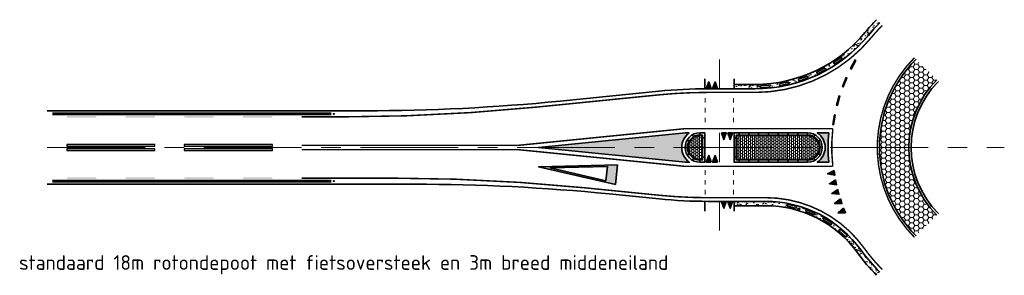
# Model space of a CAD drawing. Header units: metres. Extents: x -699 to 2316, y -1199 to 781.
# Tile 63 of 256: x 698 to 799, y -614 to -588. Entities that reach past the tile are written whole.
import ezdxf

# ---------------------------------------------------------------- set-up
doc = ezdxf.new("R2010")
doc.units = ezdxf.units.M
for name, pattern in [('AM-AS', [16, 10, -2, 2, -2]), ('VH-RWSBAND', [24, 10, -2, 2, -2, 2, -2, 2, -2]), ('VW-1-1_STREEP', [2, 1, -1])]:
    doc.linetypes.add(name, pattern=pattern)
for name, color, linetype, lineweight in [('B-WE-AM-AS-G', 10, 'AM-AS', 18), ('N-WA-IE-MEUBILAIR_WEGMEUBILAIR-S', 7, 'Continuous', 25), ('N-WE-VH-KANTOPSLUITING_TROTTOIRBAND_RWS-G', 210, 'VH-RWSBAND', 35), ('N-WE-VH-KANTSTROOKVERRUWING-G', 251, 'VW-1-1_STREEP', 18), ('N-WE-VH-KANTVERHARDING-G', 210, 'Continuous', 35), ('N-WE-VH-STOOTBAND-G', 7, 'Continuous', 35), ('N-WE-VH-VERHARDING_ASFALT_CONSTRUCTIE-A', 252, 'Continuous', 18), ('N-WE-VH-VERHARDING_BETON-G', 252, 'Continuous', 35), ('N-WE-VH-VERHARDING_BETONSTRAATSTEEN-A', 252, 'Continuous', 18), ('N-WE-VW-MARKERING_DWARS_DRIEHOEK_5070-G', 7, 'VW-HAAIETAND70-L-N', 35), ('N-WE-VW-MARKERING_LANGS-S', 7, 'Continuous', 25), ('N-WE-VW-MARKERING_LANGS_STREEP_DOORGETROKKEN_010-G', 7, 'Continuous', 13), ('N-WE-VW-MARKERING_LANGS_STREEP_DOORGETROKKEN_015-G', 7, 'Continuous', 13), ('N-WE-VW-MARKERING_PUNTSTUK-G', 7, 'Continuous', 35), ('N-WE-VW-MARKERING_SYMBOOL-G', 7, 'Continuous', 35)]:
    doc.layers.add(name, color=color, linetype=linetype, lineweight=lineweight)
doc.layers.add('X-XX-AL-HULPLIJN-G', color=7, linetype='Continuous', lineweight=18, plot=False)
doc.styles.add('NLCS-ISO Standaard', font='NLCS-ISO.ttf')
doc.linetypes.add('VW-HAAIETAND70-L-N', pattern='A,0,-0.5,[149,NLCS.SHX,S=1,R=0,X=-0.625,Y=0],-0.5', length=1)
pattern_1 = [(230.0000000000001, (-417.2106068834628, -584.3071553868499), (-0.9109233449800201, 0.07969542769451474), [0.09525, -1.04775]), (175.0000000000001, (-417.2106068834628, -584.3071553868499), (0.1762171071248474, -0.9552842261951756), [0.0762, -0.83820292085]), (280.4514447, (-417.2865169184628, -584.3005141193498), (-0.7347062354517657, -0.875588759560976), [0.08095004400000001, -0.890451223]), (226.1842000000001, (-417.2106068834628, -584.5611553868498), (-1.35539520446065, 0.2102116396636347), [0.142875, -1.571625]), (276.6355576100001, (-417.3235563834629, -584.5436378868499), (-1.187020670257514, -1.237130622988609), [0.1214251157, -1.3356780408]), (171.1841511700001, (-417.2106068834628, -584.5611553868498), (-1.187020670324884, -1.237130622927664), [0.11429983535, -1.2572986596]), (201, (-417.3376068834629, -584.4976553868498), (-0.7580719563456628, 0.5113259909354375), [0.09525, -1.04775]), (146, (-417.3376068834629, -584.4976553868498), (-0.3090101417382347, -0.9209398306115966), [0.0762, -0.8382]), (251.4514450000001, (-417.4007795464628, -584.4550448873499), (-1.067082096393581, -0.409613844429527), [0.08095004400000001, -0.8904496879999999]), (217.5000000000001, (-417.2106068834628, -584.3071553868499), (-0.01544301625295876, -0.4227751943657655), [0, -0.82804, 0, -0.8509000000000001, 0, -0.8413750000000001]), (187.5, (-417.2106068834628, -584.3071553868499), (-0.3340983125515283, -0.5009028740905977), [0, -0.48514, 0, -0.80899, 0, -0.320675]), (147.5, (-416.9273968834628, -584.3071553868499), (-0.677952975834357, 0.0286437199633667), [0, -0.3174999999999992, 0, -0.9905999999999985, 0, -1.314449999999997]), (137.5, (-416.8003968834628, -584.3071553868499), (-0.7406459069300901, -0.1271324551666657), [0, -0.41275, 0, -0.65786, 0, -0.93345])]
pattern_2 = [(0, (1.13686837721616e-13, 214.832890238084), (0.2, 0.15), [0.2, -0.2]), (90, (1.13686837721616e-13, 214.832890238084), (-0.2, 1.224606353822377e-17), [])]
pattern_3 = [(0, (-417.2106068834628, -584.3071553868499), (0.2, 0.15), [0.2, -0.2]), (90, (-417.2106068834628, -584.3071553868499), (-0.2, 1.224646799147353e-17), [])]

# ---------------------------------------------------------------- blocks, each defined once
blk = doc.blocks.new('NLCS_Haai70')
at = {"linetype": 'Continuous'}
blk.add_hatch(color=256, dxfattribs=at).paths.add_polyline_path([(-0.25, 0), (0.2499999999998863, 2.273736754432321e-13), (2.842170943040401e-14, -0.7000000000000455)])
blk.add_lwpolyline([(-0.25, 0), (0.2499999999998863, 2.273736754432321e-13), (2.842170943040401e-14, -0.7000000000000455)], close=True, dxfattribs=at)
blk = doc.blocks.new('VW8000')
h = blk.add_hatch(color=256)
h.paths.add_polyline_path([(-0.9999999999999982, 7.999999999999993), (-2.664535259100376e-15, 1.4210854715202e-14), (0.9999999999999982, 7.999999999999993)])
h.paths.add_polyline_path([(0.7238326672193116, 6.999999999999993), (-1.77635683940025e-15, 1.209338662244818), (-0.7238326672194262, 6.999999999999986)], flags=16)
for points in [[(-0.9999999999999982, 7.999999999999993), (-2.664535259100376e-15, 1.4210854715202e-14), (0.9999999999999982, 7.999999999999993)], [(0.7238326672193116, 6.999999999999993), (-1.77635683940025e-15, 1.209338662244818), (-0.7238326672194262, 6.999999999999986)]]:
    blk.add_lwpolyline(points, close=True)
blk = doc.blocks.new('SIE-WEG_GLASBOLREFLECTOR-SO')
for p, q in [((-0.3750000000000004, 0), (-0.199132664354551, 0)), ((-0.1411659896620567, 0.1408067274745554), (-0.2649110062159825, 0.2645517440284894)), ((-4.547473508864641e-16, 0.1999981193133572), (-4.547473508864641e-16, 0.375)), ((0.1422886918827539, 0.1414213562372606), (0.2654190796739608, 0.2645517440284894)), ((0.2008673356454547, 0), (0.3749999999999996, 0)), ((-0.2649110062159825, -0.2657783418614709), (-0.1405540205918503, -0.1414213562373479)), ((-4.547473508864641e-16, -0.375), (-4.547473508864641e-16, -0.1999981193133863)), ((0.2654190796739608, -0.2657783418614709), (0.1416740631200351, -0.1420333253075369))]:
    blk.add_line(p, q)
for centre, radius in [((-4.547473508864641e-16, 0), 0.375), ((0.000867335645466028, 0), 0.2)]:
    blk.add_circle(centre, radius)
blk = doc.blocks.new('glasbol')
at = {"layer": 'N-WA-IE-MEUBILAIR_WEGMEUBILAIR-S'}
blk.add_blockref('SIE-WEG_GLASBOLREFLECTOR-SO', (-0.0008673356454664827, 0), dxfattribs=at)
blk = doc.blocks.new('N-SVW-MARKERING_LANGS_STREEP_93_015')
h = blk.add_hatch(color=256)
h.dxf.hatch_style = 1
h.paths.add_polyline_path([(0, 0.07499999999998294), (0, -0.07500000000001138), (9, -0.07500000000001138), (9, 0.07499999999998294)])
at = {"flags": 128}
blk.add_lwpolyline([(0, -0.07500000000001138), (9, -0.07500000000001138), (9, 0.07499999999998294), (0, 0.07499999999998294)], close=True, dxfattribs=at)
blk = doc.blocks.new('N-SVW-MARKERING_LANGS_STREEP_11_015')
blk.add_hatch(color=256).paths.add_polyline_path([(0, 0.07499999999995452), (-1.387778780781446e-17, -0.0750000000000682), (0.9999999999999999, -0.0750000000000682), (0.9999999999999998, 0.07499999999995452)])
at = {"flags": 128}
blk.add_lwpolyline([(-1.387778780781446e-17, -0.0750000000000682), (1, -0.0750000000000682), (1, 0.07499999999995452), (0, 0.07499999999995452)], close=True, dxfattribs=at)
blk = doc.blocks.new('NLCS_Rotondepoot_7.5_R18_2fo')
at = {"layer": 'N-WE-VH-VERHARDING_ASFALT_CONSTRUCTIE-A'}
h = blk.add_hatch(dxfattribs=at)
h.set_pattern_fill('AR-CONC', color=256, scale=0.005, angle=180, style=0)
h.set_pattern_definition(pattern_1)
edge = h.paths.add_edge_path()
edge.add_arc((1.138005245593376e-10, -1.101625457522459e-10), 18.00000000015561, 135.0000000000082, 140.4788036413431, ccw=False)
edge.add_line((-12.72792206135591, 12.72792206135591), (-13.04612011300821, 13.0461201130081))
edge.add_arc((-1.135731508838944e-10, -9.163159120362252e-11), 18.45000000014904, 134.9999999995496, 140.4788036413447)
edge.add_arc((-25.45584412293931, 21.00000000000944), 14.55000000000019, 270, 320.4788036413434, ccw=False)
edge.add_line((-25.45584412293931, 6.450000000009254), (-27.60000000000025, 6.450000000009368))
edge.add_line((-27.60000000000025, 6.450000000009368), (-27.60000000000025, 5.999999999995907))
edge.add_line((-27.60000000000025, 5.999999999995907), (-25.45584412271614, 5.999999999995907))
edge.add_arc((-25.45584412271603, 20.99999999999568), 14.99999999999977, 269.9999999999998, 320.478803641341)
edge = h.paths.add_edge_path(flags=16)
edge.add_line((-24.8624437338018, 6.30653628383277), (-24.0642691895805, 6.360549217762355))
edge.add_arc((-24.05751757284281, 6.260777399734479), 0.1000000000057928, -86.12866354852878, 93.87133645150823, ccw=False)
edge.add_line((-24.05076595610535, 6.16100558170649), (-24.84894050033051, 6.106992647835))
edge.add_arc((-24.85569211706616, 6.206764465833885), 0.09999999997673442, 93.87133645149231, 273.87133645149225, ccw=False)
edge = h.paths.add_edge_path(flags=16)
edge.add_line((-22.88828831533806, 6.520440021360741), (-22.1046674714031, 6.681493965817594))
edge.add_arc((-22.08453572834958, 6.583541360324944), 0.1000000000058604, -78.38599064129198, 101.614009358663, ccw=False)
edge.add_line((-22.06440398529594, 6.485588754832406), (-22.84802482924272, 6.32453481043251))
edge.add_arc((-22.86815657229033, 6.422487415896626), 0.09999999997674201, 101.61400935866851, 281.61400935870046, ccw=False)
edge = h.paths.add_edge_path(flags=16)
edge.add_line((-20.9609490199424, 6.998360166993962), (-20.2061702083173, 7.263518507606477))
edge.add_arc((-20.17302541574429, 7.169171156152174), 0.1000000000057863, -70.6433177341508, 109.35668226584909, ccw=False)
edge.add_line((-20.13988062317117, 7.074823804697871), (-20.89465943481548, 6.809665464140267))
edge.add_arc((-20.92780422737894, 6.904012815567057), 0.09999999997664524, 109.3566822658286, 289.35668226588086, ccw=False)
edge = h.paths.add_edge_path(flags=16)
edge.add_line((-19.11556843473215, 7.731582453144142), (-18.40339408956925, 8.096010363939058))
edge.add_arc((-18.35784060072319, 8.006988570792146), 0.1000000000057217, -62.90064482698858, 117.09935517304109, ccw=False)
edge.add_line((-18.31228711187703, 7.91796677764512), (-19.02446145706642, 7.553538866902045))
edge.add_arc((-19.07001494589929, 7.642560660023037), 0.09999999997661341, 117.0993551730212, 297.099355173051, ccw=False)
edge = h.paths.add_edge_path(flags=16)
edge.add_line((-17.38579473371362, 8.706737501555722), (-16.72921045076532, 9.163790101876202))
edge.add_arc((-16.67207887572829, 9.081717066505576), 0.1000000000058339, -55.15797191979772, 124.8420280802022, ccw=False)
edge.add_line((-16.61494730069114, 8.999644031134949), (-17.27153158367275, 8.542591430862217))
edge.add_arc((-17.32866315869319, 8.62466446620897), 0.09999999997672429, 124.84202808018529, 304.8420280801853, ccw=False)
h = blk.add_hatch(dxfattribs=at)
h.set_pattern_fill('HONEY', color=256, scale=0.1, angle=180, style=0)
h.set_pattern_definition([(180, (-417.2106068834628, -584.3071553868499), (-0.4762499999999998, -0.2749630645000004), [0.3175, -0.635]), (300.0000000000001, (-417.2106068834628, -584.3071553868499), (0.4762499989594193, -0.2749630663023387), [0.3175, -0.635]), (240, (-417.2106068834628, -584.3071553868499), (-1.040580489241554e-09, -0.5499261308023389), [-0.635, 0.3175])])
h.paths.add_polyline_path([(-6.894291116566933, 6.894291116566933), (-9.015611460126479, 9.015611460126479, 0.1943311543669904), (-12.74801572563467, 0.2249334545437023), (-12.7470487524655, 0.2249806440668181), (-12.74999999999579, 0), (-9.750000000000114, 0, -0.1989123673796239)])
h.paths.add_polyline_path([(-9.750000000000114, 0), (-12.75000000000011, 0, 0.1989123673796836), (-9.015611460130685, -9.015611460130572), (-6.894291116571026, -6.894291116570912, -0.1989123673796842)])
h = blk.add_hatch(dxfattribs=at)
h.set_pattern_fill('AR-CONC', color=256, scale=0.005, angle=180, style=0)
h.set_pattern_definition(pattern_1)
edge = h.paths.add_edge_path()
edge.add_line((-24.36698586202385, -5.500000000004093), (-27.60000000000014, -5.500000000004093))
edge.add_line((-27.60000000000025, -5.500000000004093), (-27.60000000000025, -5.950000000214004))
edge.add_line((-27.60000000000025, -5.950000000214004), (-24.36698586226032, -5.950000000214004))
edge.add_arc((-24.36698586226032, -17.50000000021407), 11.55000000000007, 35.68533471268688, 90, ccw=False)
edge.add_arc((-1.19030119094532e-10, -1.069793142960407e-10), 18.45000000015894, 215.685334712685, 225.0000000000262)
edge.add_line((-13.04612011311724, -13.04612011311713), (-12.72792206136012, -12.72792206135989))
edge.add_arc((1.134594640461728e-10, 1.016360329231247e-10), 18.00000000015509, 215.6853347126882, 224.999999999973, ccw=False)
edge.add_arc((-24.36698586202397, -17.50000000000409), 12, 35.68533471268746, 89.99999999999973)
edge = h.paths.add_edge_path(flags=16)
edge.add_line((-22.09031901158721, -5.812964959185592), (-21.31066153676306, -5.992225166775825))
edge.add_arc((-21.33306906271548, -6.089682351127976), 0.1000000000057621, -102.94850606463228, 77.05149393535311, ccw=False)
edge.add_line((-21.35547658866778, -6.187139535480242), (-22.13513406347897, -6.007879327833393))
edge.add_arc((-22.11272653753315, -5.91042214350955), 0.09999999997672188, 77.05149393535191, 257.0514939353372, ccw=False)
edge = h.paths.add_edge_path(flags=16)
edge.add_line((-20.15155924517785, -6.364463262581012), (-19.41331156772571, -6.67266833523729))
edge.add_arc((-19.45183720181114, -6.764949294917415), 0.1000000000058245, -112.6596551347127, 67.3403448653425, ccw=False)
edge.add_line((-19.49036283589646, -6.857230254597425), (-20.22861051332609, -6.549025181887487))
edge.add_arc((-20.19008487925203, -6.456744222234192), 0.09999999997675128, 67.34034486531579, 247.3403448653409, ccw=False)
edge = h.paths.add_edge_path(flags=16)
edge.add_line((-18.33360800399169, -7.235091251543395), (-17.65792732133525, -7.66340844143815))
edge.add_arc((-17.71146697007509, -7.747868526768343), 0.1000000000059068, -122.3708042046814, 57.629195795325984, ccw=False)
edge.add_line((-17.76500661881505, -7.832328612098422), (-18.44068730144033, -7.40401142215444))
edge.add_arc((-18.38714765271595, -7.319551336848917), 0.09999999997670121, 57.6291957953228, 237.6291957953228, ccw=False)
edge = h.paths.add_edge_path(flags=16)
edge.add_line((-16.68856535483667, -8.399897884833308), (-16.09481577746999, -8.936052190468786))
edge.add_arc((-16.16183506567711, -9.010270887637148), 0.1000000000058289, -132.0819532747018, 47.91804672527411, ccw=False)
edge.add_line((-16.22885435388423, -9.08448958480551), (-16.8226039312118, -8.548335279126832))
edge.add_arc((-16.75558464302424, -8.47411658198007), 0.09999999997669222, 47.918046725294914, 227.9180467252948, ccw=False)
at = {"layer": 'N-WE-VH-VERHARDING_BETONSTRAATSTEEN-A'}
h = blk.add_hatch(dxfattribs=at)
h.set_pattern_fill('VB-KLINKERVERHARDING', color=256, scale=0.2, style=0, pattern_type=2)
h.set_pattern_definition(pattern_2)
edge = h.paths.add_edge_path()
edge.add_line((-30.92499999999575, 1.175000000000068), (-31.09999999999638, 1.175000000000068))
edge.add_arc((-31.09999999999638, 0), 1.175000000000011, 90, 270)
edge.add_line((-31.09999999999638, -1.174999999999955), (-30.92499999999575, -1.174999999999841))
edge.add_line((-30.92499999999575, -1.174999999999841), (-30.92499999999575, 1.175000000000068))
h = blk.add_hatch(dxfattribs=at)
h.set_pattern_fill('VB-KLINKERVERHARDING', color=256, scale=0.2, style=0, pattern_type=2)
h.set_pattern_definition(pattern_2)
edge = h.paths.add_edge_path()
edge.add_line((-30.92499999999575, 1.175000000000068), (-31.09999999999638, 1.175000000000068))
edge.add_arc((-31.09999999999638, 0), 1.175000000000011, 90, 270)
edge.add_line((-31.09999999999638, -1.174999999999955), (-30.92499999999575, -1.174999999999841))
edge.add_line((-30.92499999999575, -1.174999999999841), (-30.92499999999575, 1.175000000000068))
h = blk.add_hatch(dxfattribs=at)
h.set_pattern_fill('VB-KLINKERVERHARDING', color=256, scale=0.2, style=0, pattern_type=2)
h.set_pattern_definition(pattern_3)
edge = h.paths.add_edge_path()
edge.add_line((-27.27499999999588, 1.174999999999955), (-27.27499999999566, -1.174999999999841))
edge.add_line((-27.27499999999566, -1.174999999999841), (-20.09999999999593, -1.174999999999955))
edge.add_arc((-20.09999999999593, 1.13686837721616e-13), 1.175000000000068, 270, 450)
edge.add_line((-20.09999999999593, 1.175000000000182), (-27.27499999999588, 1.174999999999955))
h = blk.add_hatch(dxfattribs=at)
h.set_pattern_fill('VB-KLINKERVERHARDING', color=256, scale=0.2, style=0, pattern_type=2)
h.set_pattern_definition(pattern_3)
edge = h.paths.add_edge_path()
edge.add_line((-27.27499999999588, 1.174999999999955), (-27.27499999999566, -1.174999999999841))
edge.add_line((-27.27499999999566, -1.174999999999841), (-20.09999999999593, -1.174999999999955))
edge.add_arc((-20.09999999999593, 1.13686837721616e-13), 1.175000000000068, 270, 450)
edge.add_line((-20.09999999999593, 1.175000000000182), (-27.27499999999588, 1.174999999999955))
at = {"layer": 'N-WE-VW-MARKERING_PUNTSTUK-G'}
h = blk.add_hatch(color=256, dxfattribs=at)
edge = h.paths.add_edge_path()
edge.add_line((-32.18282039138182, 1.500000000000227), (-32.58254353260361, 1.500000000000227))
edge.add_line((-32.58254353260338, 1.500000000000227), (-47.58254353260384, 0))
edge.add_line((-47.58254353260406, 0), (-32.58254353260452, -1.499999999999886))
edge.add_line((-32.58254353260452, -1.5), (-32.1828203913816, -1.5))
edge.add_arc((-31.09999999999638, 2.273736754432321e-13), 1.849999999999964, 125.8247743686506, 234.1752256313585, ccw=False)
h = blk.add_hatch(color=256, dxfattribs=at)
edge = h.paths.add_edge_path()
edge.add_line((-17.93739111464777, 1.5), (-19.10501256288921, 1.5))
edge.add_arc((-20.09999999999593, 0), 1.800000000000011, -56.44269023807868, 56.44269023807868, ccw=False)
edge.add_line((-19.10501256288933, -1.5), (-17.93739111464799, -1.5))
edge.add_arc((4.206412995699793e-12, -6.821210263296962e-13), 18.00000000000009, 175.2198081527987, 184.7801918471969, ccw=False)
at = {"layer": 'B-WE-AM-AS-G'}
blk.add_lwpolyline([(-97.7788820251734, 0), (0, 0)], dxfattribs=at)
at = {"layer": 'N-WE-VH-KANTOPSLUITING_TROTTOIRBAND_RWS-G'}
for p, q in [((-31.1000000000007, 1.274999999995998), (-31.1000000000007, 1.499999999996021)), ((-27.10000000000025, 1.274999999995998), (-27.10000000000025, 1.499999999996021)), ((-26.10000000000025, 1.274999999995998), (-26.10000000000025, 1.499999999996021)), ((-25.10000000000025, 1.274999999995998), (-25.10000000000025, 1.499999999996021)), ((-24.10000000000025, 1.274999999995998), (-24.10000000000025, 1.499999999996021)), ((-23.10000000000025, 1.274999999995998), (-23.10000000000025, 1.499999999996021)), ((-22.10000000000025, 1.274999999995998), (-22.10000000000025, 1.499999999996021)), ((-21.10000000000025, 1.274999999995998), (-21.10000000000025, 1.499999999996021)), ((-20.10000000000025, 1.274999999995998), (-20.10000000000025, 1.499999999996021)), ((-30.60000000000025, 0.999999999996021), (-30.82500000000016, 0.999999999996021)), ((-27.60000000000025, 0.999999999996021), (-27.37500000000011, 0.999999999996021)), ((-30.60000000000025, -4.206412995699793e-12), (-30.82500000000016, -4.206412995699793e-12)), ((-30.60000000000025, -1.000000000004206), (-30.82500000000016, -1.000000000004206)), ((-27.60000000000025, -4.206412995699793e-12), (-27.37500000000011, -4.206412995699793e-12)), ((-27.60000000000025, -1.000000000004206), (-27.37500000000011, -1.000000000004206)), ((-31.1000000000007, -1.500000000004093), (-31.1000000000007, -1.27500000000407)), ((-27.10000000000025, -1.500000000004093), (-27.10000000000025, -1.27500000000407)), ((-26.10000000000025, -1.500000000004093), (-26.10000000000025, -1.27500000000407)), ((-25.10000000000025, -1.500000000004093), (-25.10000000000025, -1.27500000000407)), ((-24.10000000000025, -1.500000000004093), (-24.10000000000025, -1.27500000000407)), ((-23.10000000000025, -1.500000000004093), (-23.10000000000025, -1.27500000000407)), ((-22.10000000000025, -1.500000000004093), (-22.10000000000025, -1.27500000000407)), ((-21.10000000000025, -1.500000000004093), (-21.10000000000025, -1.27500000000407)), ((-20.10000000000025, -1.500000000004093), (-20.10000000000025, -1.27500000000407))]:
    blk.add_line(p, q, dxfattribs=at)
at = {"layer": 'N-WE-VH-KANTSTROOKVERRUWING-G', "ltscale": 0.7, "const_width": 0.3}
for points in [[(-68.74738579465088, 3.425000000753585), (-97.26017866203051, 3.425000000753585)], [(-68.74738579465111, -3.425000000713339), (-97.26017866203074, -3.425000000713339)]]:
    blk.add_lwpolyline(points, dxfattribs=at)
at = {"layer": 'N-WE-VH-KANTVERHARDING-G'}
for points in [[(-12.72792206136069, 12.72792206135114, 0.02391034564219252), (-13.88500588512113, 11.45454545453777, -0.2238875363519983), (-25.45584412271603, 5.999999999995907), (-30.31320277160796, 5.999999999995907, 0.02492232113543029), (-35.28838872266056, 5.751859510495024), (-45.38136424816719, 4.742561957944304, -0.02492232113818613), (-65.28210805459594, 3.74999999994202), (-97.77888202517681, 3.750000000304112)], [(-9.015611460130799, -9.015611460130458, -0.4142135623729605), (-9.015611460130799, 9.015611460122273, 0.4142135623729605)], [(-6.894291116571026, -6.894291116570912, -0.4142135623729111), (-6.894291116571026, 6.894291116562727, 0.4142135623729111)], [(-6.735192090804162, 6.735192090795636, 0.4142135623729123), (-6.735192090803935, -6.735192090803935)], [(-97.77888202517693, -3.750000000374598), (-60.25717024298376, -3.750000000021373, -0.02492232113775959), (-40.35642643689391, -4.742561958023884), (-35.26345091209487, -5.251859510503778, 0.02492232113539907), (-30.28826496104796, -5.500000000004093), (-24.36698586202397, -5.500000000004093, -0.2415313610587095), (-14.6201915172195, -10.49999999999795, 0.0406652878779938), (-12.72792206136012, -12.72792206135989)]]:
    blk.add_lwpolyline(points, format="xyb", dxfattribs=at)
for points in [[(-30.60000000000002, 5.999999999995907), (-30.60000000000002, 6.999999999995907)], [(-27.60000000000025, 5.999999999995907), (-27.60000000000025, 6.999999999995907)], [(-30.60000000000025, -5.500000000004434), (-30.60000000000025, -6.500000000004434)], [(-27.60000000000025, -5.500000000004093), (-27.60000000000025, -6.500000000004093)]]:
    blk.add_lwpolyline(points, dxfattribs=at)
for points in [[(-30.60000000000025, 1.499999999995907), (-31.1000000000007, 1.499999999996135, 0.9999999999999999), (-31.1000000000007, -1.500000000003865), (-30.60000000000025, -1.500000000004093)], [(-30.82500000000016, 1.274999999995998), (-31.1000000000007, 1.274999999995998, 1), (-31.1000000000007, -1.275000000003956), (-30.82500000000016, -1.275000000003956)], [(-20.10000000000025, -1.500000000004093, 0.9999999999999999), (-20.10000000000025, 1.499999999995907), (-27.60000000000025, 1.499999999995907), (-27.60000000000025, -1.500000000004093)], [(-27.37500000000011, 1.274999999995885), (-27.37500000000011, -1.275000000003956), (-20.10000000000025, -1.27500000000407, 0.9999999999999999), (-20.10000000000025, 1.274999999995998)]]:
    blk.add_lwpolyline(points, format="xyb", close=True, dxfattribs=at)
at = {"layer": 'N-WE-VH-KANTVERHARDING-G', "flags": 128}
for points in [[(-31.73692176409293, 1.104516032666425), (-31.84931972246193, 1.299430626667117)], [(-31.1000000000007, 1.274999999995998), (-31.1000000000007, 1.499999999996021)], [(-27.10000000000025, 1.274999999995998), (-27.10000000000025, 1.499999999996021)], [(-26.10000000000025, 1.274999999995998), (-26.10000000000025, 1.499999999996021)], [(-25.10000000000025, 1.274999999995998), (-25.10000000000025, 1.499999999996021)], [(-24.10000000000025, 1.274999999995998), (-24.10000000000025, 1.499999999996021)], [(-23.10000000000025, 1.274999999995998), (-23.10000000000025, 1.499999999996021)], [(-22.10000000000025, 1.274999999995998), (-22.10000000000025, 1.499999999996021)], [(-21.10000000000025, 1.274999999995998), (-21.10000000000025, 1.499999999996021)], [(-20.10000000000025, 1.274999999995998), (-20.10000000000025, 1.499999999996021)], [(-19.46307823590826, 1.104516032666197), (-19.35068027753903, 1.29943062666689)], [(-32.20451603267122, 0.6369217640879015), (-32.39943062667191, 0.7493197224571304)], [(-30.60000000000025, 0.999999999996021), (-30.82500000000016, 0.999999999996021)], [(-27.60000000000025, 0.999999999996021), (-27.37500000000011, 0.999999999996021)], [(-18.99548396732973, 0.6369217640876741), (-18.80056937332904, 0.749319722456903)], [(-32.3750000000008, -4.092726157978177e-12), (-32.60000000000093, -4.092726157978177e-12)], [(-32.20451603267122, -0.6369217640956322), (-32.39943062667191, -0.7493197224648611)], [(-30.60000000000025, -4.206412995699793e-12), (-30.82500000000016, -4.206412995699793e-12)], [(-30.60000000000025, -1.000000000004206), (-30.82500000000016, -1.000000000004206)], [(-27.60000000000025, -4.206412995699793e-12), (-27.37500000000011, -4.206412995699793e-12)], [(-27.60000000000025, -1.000000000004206), (-27.37500000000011, -1.000000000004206)], [(-18.99548396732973, -0.6369217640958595), (-18.80056937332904, -0.7493197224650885)], [(-18.82500000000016, -4.092726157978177e-12), (-18.60000000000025, -4.092726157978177e-12)], [(-31.73692176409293, -1.104516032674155), (-31.84931972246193, -1.299430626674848)], [(-31.1000000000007, -1.500000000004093), (-31.1000000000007, -1.27500000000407)], [(-27.10000000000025, -1.500000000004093), (-27.10000000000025, -1.27500000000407)], [(-26.10000000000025, -1.500000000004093), (-26.10000000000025, -1.27500000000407)], [(-25.10000000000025, -1.500000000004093), (-25.10000000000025, -1.27500000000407)], [(-24.10000000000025, -1.500000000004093), (-24.10000000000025, -1.27500000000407)], [(-23.10000000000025, -1.500000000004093), (-23.10000000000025, -1.27500000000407)], [(-22.10000000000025, -1.500000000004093), (-22.10000000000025, -1.27500000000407)], [(-21.10000000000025, -1.500000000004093), (-21.10000000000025, -1.27500000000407)], [(-20.10000000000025, -1.500000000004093), (-20.10000000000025, -1.27500000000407)], [(-19.46307823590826, -1.104516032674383), (-19.35068027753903, -1.299430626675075)]]:
    blk.add_lwpolyline(points, dxfattribs=at)
at = {"layer": 'N-WE-VH-STOOTBAND-G', "flags": 128}
for points in [[(-17.38579473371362, 8.706737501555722), (-16.72921045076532, 9.163790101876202, -1), (-16.61494730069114, 8.999644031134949), (-17.27153158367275, 8.542591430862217, -1)], [(-19.11556843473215, 7.731582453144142), (-18.40339408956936, 8.096010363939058, -1), (-18.31228711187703, 7.91796677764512), (-19.02446145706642, 7.553538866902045, -1)], [(-20.9609490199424, 6.998360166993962), (-20.20617020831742, 7.263518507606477, -1), (-20.13988062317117, 7.074823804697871), (-20.89465943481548, 6.809665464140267, -1)], [(-24.8624437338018, 6.30653628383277), (-24.06426918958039, 6.360549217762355, -1), (-24.05076595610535, 6.16100558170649), (-24.84894050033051, 6.106992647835, -1)], [(-22.88828831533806, 6.520440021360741), (-22.1046674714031, 6.681493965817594, -1), (-22.06440398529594, 6.485588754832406), (-22.84802482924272, 6.32453481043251, -1)], [(-22.09031901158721, -5.812964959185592), (-21.31066153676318, -5.992225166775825, -1), (-21.35547658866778, -6.187139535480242), (-22.13513406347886, -6.007879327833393, -1)], [(-20.15155924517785, -6.364463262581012), (-19.41331156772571, -6.67266833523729, -1), (-19.49036283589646, -6.857230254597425), (-20.2286105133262, -6.549025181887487, -1)], [(-17.76500661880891, -7.832328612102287, 0.9999999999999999), (-17.65792732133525, -7.66340844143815), (-18.33360800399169, -7.235091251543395, 0.9999999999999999), (-18.4406873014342, -7.404011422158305)], [(-16.68856535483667, -8.399897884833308), (-16.09481577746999, -8.936052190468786, -1), (-16.22885435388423, -9.08448958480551), (-16.8226039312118, -8.548335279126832, -1)]]:
    blk.add_lwpolyline(points, format="xyb", close=True, dxfattribs=at)
at = {"layer": 'N-WE-VH-VERHARDING_BETON-G'}
blk.add_line((-25.45584412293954, 6.450000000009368), (-27.60000000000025, 6.450000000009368), dxfattribs=at)
for points in [[(-25.45584412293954, 6.450000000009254, 0.2238875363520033), (-14.23213103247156, 11.74090909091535, -0.02391034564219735), (-13.04612011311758, 13.04612011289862)], [(-13.04612011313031, -13.04612011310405, -0.04066528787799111), (-14.98569630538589, -10.76250000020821, 0.2415313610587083), (-24.36698586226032, -5.950000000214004), (-27.60000000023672, -5.950000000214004)]]:
    blk.add_lwpolyline(points, format="xyb", dxfattribs=at)
at = {"layer": 'N-WE-VH-VERHARDING_BETONSTRAATSTEEN-A'}
for points in [[(-30.92499999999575, 1.175000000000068), (-31.09999999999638, 1.175000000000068, 1), (-31.09999999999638, -1.174999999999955), (-30.92499999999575, -1.174999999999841)], [(-30.92499999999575, 1.175000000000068), (-31.09999999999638, 1.175000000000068, 1), (-31.09999999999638, -1.174999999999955), (-30.92499999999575, -1.174999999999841)], [(-27.27499999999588, 1.174999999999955), (-27.27499999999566, -1.174999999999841), (-20.09999999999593, -1.174999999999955, 1), (-20.09999999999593, 1.175000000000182)], [(-27.27499999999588, 1.174999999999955), (-27.27499999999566, -1.174999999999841), (-20.09999999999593, -1.174999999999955, 1), (-20.09999999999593, 1.175000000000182)]]:
    blk.add_lwpolyline(points, format="xyb", close=True, dxfattribs=at)
at = {"layer": 'N-WE-VW-MARKERING_LANGS_STREEP_DOORGETROKKEN_010-G', "const_width": 0.15}
blk.add_lwpolyline([(-9.174710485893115, 9.17471048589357, 0.4142135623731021), (-9.174710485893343, -9.174710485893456, 1)], format="xyb", dxfattribs=at)
at = {"layer": 'N-WE-VW-MARKERING_LANGS_STREEP_DOORGETROKKEN_010-G', "const_width": 0.1}
for points in [[(-29.09999999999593, 9), (-29.09999999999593, 6)], [(-30.54999999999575, 5.062216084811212), (-30.54999999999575, 4.562216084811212)], [(-27.64999999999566, 5.062216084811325), (-27.64999999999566, 4.562216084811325)], [(-30.54999999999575, 4.062216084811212), (-30.54999999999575, 3.562216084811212)], [(-27.64999999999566, 4.062216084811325), (-27.64999999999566, 3.562216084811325)], [(-30.54999999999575, 3.062216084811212), (-30.54999999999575, 2.562216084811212)], [(-27.64999999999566, 3.062216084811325), (-27.64999999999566, 2.562216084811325)], [(-29.09999999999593, 1.5), (-29.09999999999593, -1.5)], [(-30.54999999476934, -2.312153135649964), (-30.54999999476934, -2.812153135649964)], [(-27.64999999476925, -2.312153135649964), (-27.64999999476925, -2.812153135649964)], [(-30.54999999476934, -3.312153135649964), (-30.54999999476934, -3.812153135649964)], [(-27.64999999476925, -3.312153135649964), (-27.64999999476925, -3.812153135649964)], [(-30.54999999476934, -4.312153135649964), (-30.54999999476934, -4.812153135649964)], [(-27.64999999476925, -4.312153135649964), (-27.64999999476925, -4.812153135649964)], [(-29.09999999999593, -5.5), (-29.09999999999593, -8.5)]]:
    blk.add_lwpolyline(points, dxfattribs=at)
at = {"layer": 'N-WE-VW-MARKERING_LANGS_STREEP_DOORGETROKKEN_015-G', "const_width": 0.15}
for points in [[(-12.46275701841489, 12.46275701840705, 0.02391034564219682), (-13.59573492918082, 11.21590909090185, -0.223887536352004), (-25.45584412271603, 5.624999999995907), (-30.31320277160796, 5.624999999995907, 0.02492232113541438), (-35.25107482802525, 5.378720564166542), (-47.86266088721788, 4.117561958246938, -0.02492232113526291), (-67.76340469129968, 3.125000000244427), (-71.76340469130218, 3.125000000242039)], [(-12.46275701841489, -12.46275701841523, -0.04066528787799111), (-14.31560419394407, -10.28124999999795, 0.2415313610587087), (-24.36698586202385, -5.125000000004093), (-30.28826496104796, -5.125000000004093, -0.02492232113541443), (-35.22613701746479, -4.878720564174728), (-42.83772307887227, -4.117561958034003, 0.02492232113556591), (-62.73846688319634, -3.125000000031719), (-71.76340469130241, -3.125000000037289)]]:
    blk.add_lwpolyline(points, format="xyb", dxfattribs=at)
for points in [[(-71.76340469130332, 0.2250000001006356), (-49.60374067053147, 0.225000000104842), (-32.60374067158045, 1.925000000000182), (-17.51956049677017, 1.925000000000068)], [(-71.76340469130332, -0.225000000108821), (-49.60374067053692, -0.225000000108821), (-32.60374067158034, -1.924999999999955), (-17.51956049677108, -1.925000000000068)]]:
    blk.add_lwpolyline(points, dxfattribs=at)
at = {"layer": 'N-WE-VW-MARKERING_LANGS_STREEP_DOORGETROKKEN_015-G', "const_width": 0.15, "flags": 128}
blk.add_lwpolyline([(-17.51956049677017, 1.925000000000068, 0.05477274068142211), (-17.51956049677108, -1.925000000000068)], format="xyb", dxfattribs=at)
at = {"layer": 'N-WE-VW-MARKERING_LANGS_STREEP_DOORGETROKKEN_015-G'}
blk.add_arc((-2.273736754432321e-13, -4.888534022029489e-12), 17.62500000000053, 135.0000000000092, 141.3529559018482, dxfattribs=at)
for points in [[(-95.76340469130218, 3.200000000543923), (-92.76340469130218, 3.200000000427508), (-95.76340469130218, 3.050000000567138), (-92.76340469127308, 3.050000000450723)], [(-89.76340469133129, 3.200000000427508), (-86.76340469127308, 3.200000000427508), (-89.76340469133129, 3.050000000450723), (-86.76340469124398, 3.050000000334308)], [(-83.76340469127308, 3.200000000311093), (-80.76340469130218, 3.200000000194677), (-83.76340469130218, 3.050000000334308), (-80.76340469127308, 3.050000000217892)], [(-77.76340469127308, 3.200000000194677), (-74.76340469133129, 3.200000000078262), (-77.76340469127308, 3.050000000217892), (-74.76340469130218, 3.050000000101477)], [(-95.76340469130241, -3.200000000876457), (-92.76340469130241, -3.200000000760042), (-95.76340469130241, -3.050000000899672), (-92.76340469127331, -3.050000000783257)], [(-89.76340469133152, -3.200000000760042), (-86.76340469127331, -3.200000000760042), (-89.76340469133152, -3.050000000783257), (-86.7634046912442, -3.050000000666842)], [(-83.76340469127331, -3.200000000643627), (-80.76340469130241, -3.200000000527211), (-83.76340469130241, -3.050000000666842), (-80.76340469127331, -3.050000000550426)], [(-77.76340469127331, -3.200000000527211), (-74.76340469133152, -3.200000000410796), (-77.76340469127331, -3.050000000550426), (-74.76340469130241, -3.050000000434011)]]:
    blk.add_solid(points, dxfattribs=at)
at = {"layer": 'N-WE-VW-MARKERING_PUNTSTUK-G'}
for points in [[(-32.18282039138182, 1.500000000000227), (-32.58254353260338, 1.500000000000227), (-47.58254353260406, 0), (-32.58254353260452, -1.5), (-32.1828203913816, -1.5, -0.5114530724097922)], [(-17.93739111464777, 1.5), (-19.10501256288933, 1.5, -0.5366750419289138), (-19.10501256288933, -1.5), (-17.93739111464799, -1.5, -0.04173925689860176)]]:
    blk.add_lwpolyline(points, format="xyb", close=True, dxfattribs=at)
at = {"layer": 'N-WA-IE-MEUBILAIR_WEGMEUBILAIR-S', "xscale": 0.1333333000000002, "yscale": 0.1333333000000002, "zscale": 0.1333333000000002, "rotation": 179.8276844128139}
for p in [(-68.49663410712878, 3.42500295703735), (-68.4966341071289, -3.425002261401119)]:
    blk.add_blockref('glasbol', p, dxfattribs=at)
at = {"layer": 'N-WE-VW-MARKERING_DWARS_DRIEHOEK_5070-G'}
for p, rotation in [((-30.19999999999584, 6.000000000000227), 180), ((-29.54999999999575, 6), 180), ((-30.19999999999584, -1.499999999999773), 180), ((-29.54999999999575, -1.5), 180), ((-17.3590151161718, -2.582071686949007), 278.4604448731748), ((-17.18437285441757, -3.563682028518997), 281.7158868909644), ((-16.95426910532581, -4.533790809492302), 284.9713289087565), ((-16.66944651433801, -5.489267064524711), 288.2267709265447), ((-16.33082432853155, -6.427027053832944), 291.4822129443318)]:
    blk.add_blockref('NLCS_Haai70', p, dxfattribs=dict(at, rotation=rotation))
for p in [(-28.64999999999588, 1.5), (-27.99999999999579, 1.499999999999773), (-28.64999999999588, -5.5), (-27.99999999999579, -5.500000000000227)]:
    blk.add_blockref('NLCS_Haai70', p, dxfattribs=at)
at = {"layer": 'N-WE-VW-MARKERING_LANGS-S'}
for name, p, rotation in [('N-SVW-MARKERING_LANGS_STREEP_11_015', (-15.21335555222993, 8.913160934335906), 241.6690572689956), ('N-SVW-MARKERING_LANGS_STREEP_11_015', (-16.12361891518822, 7.135792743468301), 248.1528383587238), ('N-SVW-MARKERING_LANGS_STREEP_11_015', (-16.82707379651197, 5.266897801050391), 254.6557699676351), ('N-SVW-MARKERING_LANGS_STREEP_11_015', (-17.31469738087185, 3.33044735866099), 260.7372223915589), ('N-SVW-MARKERING_LANGS_STREEP_93_015', (-86.76340469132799, 0.2250000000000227), 180), ('N-SVW-MARKERING_LANGS_STREEP_93_015', (-74.76340469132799, 0.2250000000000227), 180), ('N-SVW-MARKERING_LANGS_STREEP_93_015', (-86.76340469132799, -0.2250000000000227), 180), ('N-SVW-MARKERING_LANGS_STREEP_93_015', (-74.76340469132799, -0.2250000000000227), 180)]:
    blk.add_blockref(name, p, dxfattribs=dict(at, rotation=rotation))
at = {"layer": 'N-WE-VW-MARKERING_SYMBOOL-G', "rotation": 264.2894068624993}
blk.add_blockref('VW8000', (-47.58254353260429, -1.971789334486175), dxfattribs=at)

msp = doc.modelspace()

# ---------------------------------------------------------------- block references
at = {"layer": 'N-WE-VW-MARKERING_LANGS-S'}
msp.add_blockref('NLCS_Rotondepoot_7.5_R18_2fo', (798.9210351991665, -600.807236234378), dxfattribs=at)

# ---------------------------------------------------------------- texts
at = {"layer": 'X-XX-AL-HULPLIJN-G', "style": 'NLCS-ISO Standaard'}
msp.add_text('standaard 18m rotondepoot met fietsoversteek en 3m breed middeneiland', height=1.5, dxfattribs=at).set_placement((698.2757762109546, -613.3029801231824))

doc.saveas('drawing.dxf')
